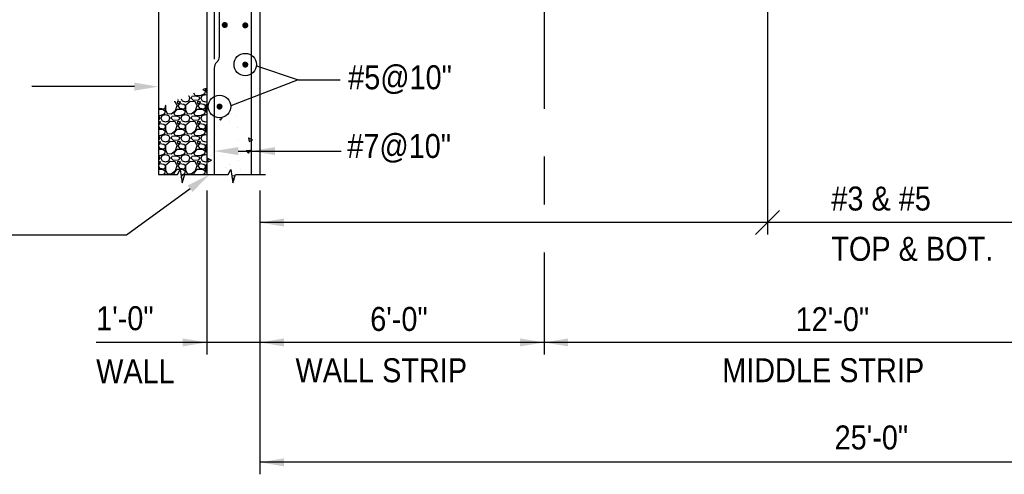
# Model space of a CAD drawing. Extents: x -485 to 3250, y 147 to 2833.
# Tile 2 of 34: x -65 to 428, y 462 to 690. Entities that reach past the tile are written whole.
import ezdxf

# ---------------------------------------------------------------- set-up
doc = ezdxf.new("R2010")
doc.units = 0
doc.header["$LTSCALE"] = 96
doc.header["$MEASUREMENT"] = 0
doc.linetypes.add('CENTER', pattern=[2, 1.25, -0.25, 0.25, -0.25])
doc.layers.get('0').update_dxf_attribs({"color": 2, "linetype": 'CONTINUOUS'})
for name, color, linetype in [('101', 1, 'CONTINUOUS'), ('102', 2, 'CONTINUOUS'), ('103', 2, 'CONTINUOUS'), ('104', 4, 'CONTINUOUS'), ('105', 5, 'CONTINUOUS'), ('TEXT', 2, 'CONTINUOUS')]:
    doc.layers.add(name, color=color, linetype=linetype)
doc.styles.add('SX-FRAC', font='SX-FRAC.shx', dxfattribs={"width": 0.9, "height": 1.322835})

# ---------------------------------------------------------------- blocks, each defined once
blk = doc.blocks.new('*X20')
at = {"color": 0}
for p, q in [((647.19, 569.41), (647.76, 568.72)), ((647.76, 568.72), (648.55, 569.86)), ((652.45, 568.28), (652.45, 568.28)), ((655.75, 570.41), (655.75, 570.41)), ((656.2, 565.06), (656.2, 565.06)), ((641.23, 558.36), (641.23, 558.36)), ((642.22, 558.63), (642.22, 558.63)), ((645.13, 561.48), (645.13, 561.48)), ((656.53, 558.4), (656.53, 558.4)), ((661.67, 559.9), (663.01, 559.31)), ((661.67, 559.9), (662.01, 558.13)), ((662.02, 558.13), (663.01, 558.63)), ((663.01, 559.31), (663.73, 558.99)), ((663.01, 558.63), (663.73, 558.99)), ((665.06, 558.86), (665.06, 558.86)), ((642.58, 555.62), (642.58, 555.62)), ((657.74, 552.05), (657.74, 552.05)), ((660.49, 553.55), (662.73, 553.75)), ((660.49, 553.55), (661.65, 552.18)), ((661.65, 552.18), (662.73, 553.75)), ((662.54, 553.79), (662.54, 553.79)), ((667.05, 553.26), (667.05, 553.26)), ((641.13, 549.68), (643.18, 548.76)), ((641.13, 549.68), (641.47, 547.91)), ((641.47, 547.91), (643.18, 548.76)), ((642.64, 548.89), (642.64, 548.89)), ((642.86, 551.03), (642.86, 551.03)), ((648.59, 551), (648.59, 551)), ((656.71, 548.38), (656.71, 548.38)), ((650.42, 545.25), (650.42, 545.25)), ((652.08, 546.55), (652.08, 546.55)), ((657.68, 544.03), (657.68, 544.03)), ((653.38, 540.94), (655.1, 540.97)), ((653.53, 539.87), (654.36, 538.75)), ((653.7, 539.23), (653.7, 539.23)), ((654.36, 538.74), (654.37, 538.76))]:
    blk.add_line(p, q, dxfattribs=at)
blk = doc.blocks.new('*X34')
at = {"color": 0}
for p, q in [((594.2, 562.5), (594.23, 562.54)), ((594.91, 561.3), (594.21, 562.5)), ((599.5, 562.2), (597.4, 561.1)), ((598.4, 561.4), (600, 561.9)), ((598.66, 564.47), (599.9, 563.61)), ((599.26, 564.73), (599.5, 564.7)), ((599.5, 564.7), (599.6, 564.88)), ((599.9, 563.6), (599.5, 562.2)), ((599.99, 564.21), (600.64, 562.67)), ((600.04, 565.07), (600, 564.2)), ((600, 561.9), (600.64, 561.66)), ((584.8, 558.2), (584.36, 558.23)), ((585.91, 556.4), (584.81, 558.2)), ((586.5, 558.4), (585.8, 558.1)), ((585.8, 558.1), (586.2, 557.1)), ((586.3, 559), (586.08, 558.98)), ((586.2, 557.1), (587.7, 558)), ((587.2, 557.2), (586.2, 556.2)), ((586.42, 559.13), (586.3, 559)), ((587.7, 558), (586.5, 558.4)), ((589.2, 556.9), (587.2, 557.2)), ((587.81, 559.74), (588.3, 558.6)), ((588.3, 558.6), (590, 558.1)), ((590, 558.1), (591.7, 558.6)), ((592.4, 558.4), (590.1, 556.3)), ((591.49, 561.34), (591.6, 561.3)), ((591.6, 561.3), (592.2, 560)), ((591.7, 558.6), (592.2, 560)), ((594.8, 558.2), (592.4, 558.4)), ((592.9, 560), (593.2, 560.8)), ((594, 558.81), (592.9, 560.01)), ((595.1, 561), (593.2, 560.8)), ((596.3, 559), (594, 558.8)), ((595.91, 556.4), (594.81, 558.2)), ((597.4, 561.11), (594.9, 561.31)), ((597.1, 560.5), (595.1, 561)), ((596.5, 558.4), (595.8, 558.1)), ((595.8, 558.1), (596.2, 557.1)), ((596.2, 557.1), (597.7, 558)), ((597.2, 557.2), (596.2, 556.2)), ((597.2, 560), (596.3, 559)), ((597.7, 558), (596.5, 558.4)), ((597.2, 560), (597.1, 560.5)), ((599.2, 556.9), (597.2, 557.2)), ((597.7, 560), (598.3, 558.6)), ((597.8, 560), (598.4, 561.4)), ((598.3, 558.6), (600, 558.1)), ((600, 558.1), (600.64, 558.29)), ((576.49, 554.5), (578.6, 554.5)), ((576.99, 555.02), (577, 555)), ((577, 555), (579.5, 554.7)), ((579.5, 552.2), (577.4, 551.1)), ((578.6, 554.51), (579.9, 553.61)), ((579.5, 554.7), (580, 555.6)), ((579.9, 553.6), (579.5, 552.2)), ((580.01, 556.19), (579.9, 556.29)), ((579.99, 554.21), (580.79, 552.31)), ((580.1, 556.3), (580, 554.2)), ((580, 555.6), (580, 556.2)), ((580.26, 556.45), (580.1, 556.3)), ((580.8, 552.3), (582.9, 552.2)), ((582.9, 552.2), (585.1, 553.9)), ((584.2, 552.5), (586, 554.5)), ((584.91, 551.3), (584.21, 552.5)), ((585.1, 553.9), (585.9, 556.4)), ((586, 554.5), (588.6, 554.5)), ((586.2, 556.2), (587, 555)), ((587, 555), (589.5, 554.7)), ((589.5, 552.2), (587.4, 551.1)), ((588.6, 554.51), (589.9, 553.61)), ((590.01, 556.19), (589.21, 556.89)), ((589.5, 554.7), (590, 555.6)), ((589.9, 553.6), (589.5, 552.2)), ((589.99, 554.21), (590.79, 552.31)), ((590.1, 556.3), (590, 554.2)), ((590, 555.6), (590, 556.2)), ((590.8, 552.3), (592.9, 552.2)), ((592.9, 552.2), (595.1, 553.9)), ((594.2, 552.5), (596, 554.5)), ((594.91, 551.3), (594.21, 552.5)), ((595.1, 553.9), (595.9, 556.4)), ((596, 554.5), (598.6, 554.5)), ((596.2, 556.2), (597, 555)), ((597, 555), (599.5, 554.7)), ((599.5, 552.2), (597.4, 551.1)), ((598.6, 554.51), (599.9, 553.61)), ((600.01, 556.19), (599.21, 556.89)), ((599.5, 554.7), (600, 555.6)), ((599.9, 553.6), (599.5, 552.2)), ((599.99, 554.21), (600.64, 552.67)), ((600.1, 556.3), (600, 554.2)), ((600, 555.6), (600, 556.2)), ((600.64, 556.79), (600.1, 556.3)), ((577.4, 551.11), (576.49, 551.18)), ((577.1, 550.5), (576.49, 550.65)), ((577.2, 550), (576.49, 549.21)), ((576.5, 548.4), (576.49, 548.4)), ((576.49, 547.28), (577.7, 548)), ((577.2, 547.2), (576.49, 546.49)), ((577.7, 548), (576.5, 548.4)), ((577.2, 550), (577.1, 550.5)), ((579.2, 546.9), (577.2, 547.2)), ((577.7, 550), (578.3, 548.6)), ((577.8, 550), (578.4, 551.4)), ((578.3, 548.6), (580, 548.1)), ((578.4, 551.4), (580, 551.9)), ((580, 551.9), (581.6, 551.3)), ((580, 548.1), (581.7, 548.6)), ((582.4, 548.4), (580.1, 546.3)), ((581.6, 551.3), (582.2, 550)), ((581.7, 548.6), (582.2, 550)), ((584.8, 548.2), (582.4, 548.4)), ((582.9, 550), (583.2, 550.8)), ((584, 548.81), (582.9, 550.01)), ((585.1, 551), (583.2, 550.8)), ((586.3, 549), (584, 548.8)), ((585.91, 546.4), (584.81, 548.2)), ((587.4, 551.11), (584.9, 551.31)), ((587.1, 550.5), (585.1, 551)), ((586.5, 548.4), (585.8, 548.1)), ((585.8, 548.1), (586.2, 547.1)), ((586.2, 547.1), (587.7, 548)), ((587.2, 547.2), (586.2, 546.2)), ((587.2, 550), (586.3, 549)), ((587.7, 548), (586.5, 548.4)), ((587.2, 550), (587.1, 550.5)), ((589.2, 546.9), (587.2, 547.2)), ((587.7, 550), (588.3, 548.6)), ((587.8, 550), (588.4, 551.4)), ((588.3, 548.6), (590, 548.1)), ((588.4, 551.4), (590, 551.9)), ((590, 551.9), (591.6, 551.3)), ((590, 548.1), (591.7, 548.6)), ((592.4, 548.4), (590.1, 546.3)), ((591.6, 551.3), (592.2, 550)), ((591.7, 548.6), (592.2, 550)), ((594.8, 548.2), (592.4, 548.4)), ((592.9, 550), (593.2, 550.8)), ((594, 548.81), (592.9, 550.01)), ((595.1, 551), (593.2, 550.8)), ((596.3, 549), (594, 548.8)), ((595.91, 546.4), (594.81, 548.2)), ((597.4, 551.11), (594.9, 551.31)), ((597.1, 550.5), (595.1, 551)), ((596.5, 548.4), (595.8, 548.1)), ((595.8, 548.1), (596.2, 547.1)), ((596.2, 547.1), (597.7, 548)), ((597.2, 547.2), (596.2, 546.2)), ((597.2, 550), (596.3, 549)), ((597.7, 548), (596.5, 548.4)), ((597.2, 550), (597.1, 550.5)), ((599.2, 546.9), (597.2, 547.2)), ((597.7, 550), (598.3, 548.6)), ((597.8, 550), (598.4, 551.4)), ((598.3, 548.6), (600, 548.1)), ((598.4, 551.4), (600, 551.9)), ((600, 551.9), (600.64, 551.66)), ((600, 548.1), (600.64, 548.29)), ((576.49, 545.76), (577, 545)), ((576.49, 544.5), (578.6, 544.5)), ((577, 545), (579.5, 544.7)), ((579.5, 542.2), (577.4, 541.1)), ((578.6, 544.51), (579.9, 543.61)), ((580.01, 546.19), (579.21, 546.89)), ((579.5, 544.7), (580, 545.6)), ((579.9, 543.6), (579.5, 542.2)), ((579.99, 544.21), (580.79, 542.31)), ((580.1, 546.3), (580, 544.2)), ((580, 545.6), (580, 546.2)), ((580.8, 542.3), (582.9, 542.2)), ((582.9, 542.2), (585.1, 543.9)), ((584.2, 542.5), (586, 544.5)), ((584.91, 541.3), (584.21, 542.5)), ((585.1, 543.9), (585.9, 546.4)), ((586, 544.5), (588.6, 544.5)), ((586.2, 546.2), (587, 545)), ((587, 545), (589.5, 544.7)), ((589.5, 542.2), (587.4, 541.1)), ((588.6, 544.51), (589.9, 543.61)), ((590.01, 546.19), (589.21, 546.89)), ((589.5, 544.7), (590, 545.6)), ((589.9, 543.6), (589.5, 542.2)), ((589.99, 544.21), (590.79, 542.31)), ((590.1, 546.3), (590, 544.2)), ((590, 545.6), (590, 546.2)), ((590.8, 542.3), (592.9, 542.2)), ((592.9, 542.2), (595.1, 543.9)), ((594.2, 542.5), (596, 544.5)), ((594.91, 541.3), (594.21, 542.5)), ((595.1, 543.9), (595.9, 546.4)), ((596, 544.5), (598.6, 544.5)), ((596.2, 546.2), (597, 545)), ((597, 545), (599.5, 544.7)), ((599.5, 542.2), (597.4, 541.1)), ((598.6, 544.51), (599.9, 543.61)), ((600.01, 546.19), (599.21, 546.89)), ((599.5, 544.7), (600, 545.6)), ((599.9, 543.6), (599.5, 542.2)), ((599.99, 544.21), (600.64, 542.67)), ((600.1, 546.3), (600, 544.2)), ((600, 545.6), (600, 546.2)), ((600.64, 546.79), (600.1, 546.3)), ((577.4, 541.11), (576.49, 541.18)), ((577.1, 540.5), (576.49, 540.65)), ((577.2, 540), (576.49, 539.21)), ((576.5, 538.4), (576.49, 538.4)), ((576.49, 537.28), (577.7, 538)), ((577.2, 537.2), (576.49, 536.49)), ((577.7, 538), (576.5, 538.4)), ((577.2, 540), (577.1, 540.5)), ((579.2, 536.9), (577.2, 537.2)), ((577.7, 540), (578.3, 538.6)), ((577.8, 540), (578.4, 541.4)), ((578.3, 538.6), (580, 538.1)), ((578.4, 541.4), (580, 541.9)), ((580, 541.9), (581.6, 541.3)), ((580, 538.1), (581.7, 538.6)), ((582.4, 538.4), (580.1, 536.3)), ((581.6, 541.3), (582.2, 540)), ((581.7, 538.6), (582.2, 540)), ((584.8, 538.2), (582.4, 538.4)), ((582.9, 540), (583.2, 540.8)), ((584, 538.81), (582.9, 540.01)), ((585.1, 541), (583.2, 540.8)), ((586.3, 539), (584, 538.8)), ((585.91, 536.4), (584.81, 538.2)), ((587.4, 541.11), (584.9, 541.31)), ((587.1, 540.5), (585.1, 541)), ((586.5, 538.4), (585.8, 538.1)), ((585.8, 538.1), (586.2, 537.1)), ((586.2, 537.1), (587.7, 538)), ((587.2, 537.2), (586.2, 536.2)), ((587.2, 540), (586.3, 539)), ((587.7, 538), (586.5, 538.4)), ((587.2, 540), (587.1, 540.5)), ((589.2, 536.9), (587.2, 537.2)), ((587.7, 540), (588.3, 538.6)), ((587.8, 540), (588.4, 541.4)), ((588.3, 538.6), (590, 538.1)), ((588.4, 541.4), (590, 541.9)), ((590, 541.9), (591.6, 541.3)), ((590, 538.1), (591.7, 538.6)), ((592.4, 538.4), (590.1, 536.3)), ((591.6, 541.3), (592.2, 540)), ((591.7, 538.6), (592.2, 540)), ((594.8, 538.2), (592.4, 538.4)), ((592.9, 540), (593.2, 540.8)), ((594, 538.81), (592.9, 540.01)), ((595.1, 541), (593.2, 540.8)), ((596.3, 539), (594, 538.8)), ((595.91, 536.4), (594.81, 538.2)), ((597.4, 541.11), (594.9, 541.31)), ((597.1, 540.5), (595.1, 541)), ((596.5, 538.4), (595.8, 538.1)), ((595.8, 538.1), (596.2, 537.1)), ((596.2, 537.1), (597.7, 538)), ((597.2, 537.2), (596.2, 536.2)), ((597.2, 540), (596.3, 539)), ((597.7, 538), (596.5, 538.4)), ((597.2, 540), (597.1, 540.5)), ((599.2, 536.9), (597.2, 537.2)), ((597.7, 540), (598.3, 538.6)), ((597.8, 540), (598.4, 541.4)), ((598.3, 538.6), (600, 538.1)), ((598.4, 541.4), (600, 541.9)), ((600, 541.9), (600.64, 541.66)), ((600, 538.1), (600.64, 538.29)), ((576.49, 535.76), (577, 535)), ((576.49, 534.5), (578.6, 534.5)), ((577, 535), (579.5, 534.7)), ((578.6, 534.51), (579.9, 533.61)), ((580.01, 536.19), (579.21, 536.89)), ((579.5, 534.7), (580, 535.6)), ((579.9, 533.6), (579.5, 532.2)), ((579.99, 534.21), (580.79, 532.31)), ((580.1, 536.3), (580, 534.2)), ((580, 535.6), (580, 536.2)), ((580.8, 532.3), (582.9, 532.2)), ((582.9, 532.2), (585.1, 533.9)), ((584.2, 532.5), (586, 534.5)), ((584.91, 531.3), (584.21, 532.5)), ((585.1, 533.9), (585.9, 536.4)), ((586, 534.5), (588.6, 534.5)), ((586.2, 536.2), (587, 535)), ((587, 535), (589.5, 534.7)), ((588.6, 534.51), (589.9, 533.61)), ((590.01, 536.19), (589.21, 536.89)), ((589.5, 534.7), (590, 535.6)), ((589.9, 533.6), (589.5, 532.2)), ((589.99, 534.21), (590.79, 532.31)), ((590.1, 536.3), (590, 534.2)), ((590, 535.6), (590, 536.2)), ((590.8, 532.3), (592.9, 532.2)), ((592.9, 532.2), (595.1, 533.9)), ((594.2, 532.5), (596, 534.5)), ((594.91, 531.3), (594.21, 532.5)), ((595.1, 533.9), (595.9, 536.4)), ((596, 534.5), (598.6, 534.5)), ((596.2, 536.2), (597, 535)), ((597, 535), (599.5, 534.7)), ((598.6, 534.51), (599.9, 533.61)), ((600.01, 536.19), (599.21, 536.89)), ((599.5, 534.7), (600, 535.6)), ((599.9, 533.6), (599.5, 532.2)), ((599.99, 534.21), (600.64, 532.67)), ((600.1, 536.3), (600, 534.2)), ((600, 535.6), (600, 536.2)), ((600.64, 536.79), (600.1, 536.3)), ((577.4, 531.11), (576.49, 531.18)), ((577.1, 530.5), (576.49, 530.65)), ((577.2, 530), (576.49, 529.21)), ((576.5, 528.4), (576.49, 528.4)), ((576.49, 527.28), (577.7, 528)), ((577.7, 528), (576.5, 528.4)), ((577.2, 530), (577.1, 530.5)), ((579.5, 532.2), (577.4, 531.1)), ((577.7, 530), (578.3, 528.6)), ((577.8, 530), (578.4, 531.4)), ((578.3, 528.6), (580, 528.1)), ((578.4, 531.4), (580, 531.9)), ((580, 531.9), (581.6, 531.3)), ((580, 528.1), (581.7, 528.6)), ((582.4, 528.4), (580.1, 526.3)), ((581.6, 531.3), (582.2, 530)), ((581.7, 528.6), (582.2, 530)), ((584.8, 528.2), (582.4, 528.4)), ((582.9, 530), (583.2, 530.8)), ((584, 528.81), (582.9, 530.01)), ((585.1, 531), (583.2, 530.8)), ((586.3, 529), (584, 528.8)), ((585.91, 526.4), (584.81, 528.2)), ((587.4, 531.11), (584.9, 531.31)), ((587.1, 530.5), (585.1, 531)), ((586.5, 528.4), (585.8, 528.1)), ((585.8, 528.1), (586.2, 527.1)), ((586.2, 527.1), (587.7, 528)), ((587.2, 530), (586.3, 529)), ((587.7, 528), (586.5, 528.4)), ((587.2, 530), (587.1, 530.5)), ((589.5, 532.2), (587.4, 531.1)), ((587.7, 530), (588.3, 528.6)), ((587.8, 530), (588.4, 531.4)), ((588.3, 528.6), (590, 528.1)), ((588.4, 531.4), (590, 531.9)), ((590, 531.9), (591.6, 531.3)), ((590, 528.1), (591.7, 528.6)), ((592.4, 528.4), (590.1, 526.3)), ((591.6, 531.3), (592.2, 530)), ((591.7, 528.6), (592.2, 530)), ((594.8, 528.2), (592.4, 528.4)), ((592.9, 530), (593.2, 530.8)), ((594, 528.81), (592.9, 530.01)), ((595.1, 531), (593.2, 530.8)), ((596.3, 529), (594, 528.8)), ((595.91, 526.4), (594.81, 528.2)), ((597.4, 531.11), (594.9, 531.31)), ((597.1, 530.5), (595.1, 531)), ((596.5, 528.4), (595.8, 528.1)), ((595.8, 528.1), (596.2, 527.1)), ((596.2, 527.1), (597.7, 528)), ((597.2, 530), (596.3, 529)), ((597.7, 528), (596.5, 528.4)), ((597.2, 530), (597.1, 530.5)), ((599.5, 532.2), (597.4, 531.1)), ((597.7, 530), (598.3, 528.6)), ((597.8, 530), (598.4, 531.4)), ((598.3, 528.6), (600, 528.1)), ((598.4, 531.4), (600, 531.9)), ((600, 531.9), (600.64, 531.66)), ((600, 528.1), (600.64, 528.29)), ((577.2, 527.2), (576.49, 526.49)), ((576.49, 525.76), (577, 525)), ((576.49, 524.5), (578.6, 524.5)), ((577, 525), (579.5, 524.7)), ((579.2, 526.9), (577.2, 527.2)), ((578.6, 524.51), (579.9, 523.61)), ((580.01, 526.19), (579.21, 526.89)), ((579.5, 524.7), (580, 525.6)), ((579.9, 523.6), (579.5, 522.2)), ((579.99, 524.21), (580.79, 522.31)), ((580.1, 526.3), (580, 524.2)), ((580, 525.6), (580, 526.2)), ((582.9, 522.2), (585.1, 523.9)), ((584.2, 522.5), (586, 524.5)), ((584.62, 521.78), (584.21, 522.5)), ((585.1, 523.9), (585.9, 526.4)), ((586, 524.5), (588.6, 524.5)), ((587.2, 527.2), (586.2, 526.2)), ((586.2, 526.2), (587, 525)), ((587, 525), (589.5, 524.7)), ((589.2, 526.9), (587.2, 527.2)), ((588.6, 524.51), (589.9, 523.61)), ((590.01, 526.19), (589.21, 526.89)), ((589.5, 524.7), (590, 525.6)), ((589.9, 523.6), (589.5, 522.2)), ((589.99, 524.21), (590.79, 522.31)), ((590.1, 526.3), (590, 524.2)), ((590, 525.6), (590, 526.2)), ((592.9, 522.2), (595.1, 523.9)), ((594.2, 522.5), (596, 524.5)), ((594.62, 521.78), (594.21, 522.5)), ((595.1, 523.9), (595.9, 526.4)), ((596, 524.5), (598.6, 524.5)), ((597.2, 527.2), (596.2, 526.2)), ((596.2, 526.2), (597, 525)), ((597, 525), (599.5, 524.7)), ((599.2, 526.9), (597.2, 527.2)), ((598.6, 524.51), (599.9, 523.61)), ((600.01, 526.19), (599.21, 526.89)), ((599.5, 524.7), (600, 525.6)), ((599.9, 523.6), (599.5, 522.2)), ((599.99, 524.21), (600.64, 522.67)), ((600.1, 526.3), (600, 524.2)), ((600, 525.6), (600, 526.2)), ((600.64, 526.79), (600.1, 526.3)), ((579.5, 522.2), (578.71, 521.78)), ((579.63, 521.78), (580, 521.9)), ((580, 521.9), (580.31, 521.78)), ((580.8, 522.3), (582.9, 522.2)), ((589.5, 522.2), (587.81, 521.31)), ((587.94, 520.34), (588.4, 521.4)), ((588.13, 518.98), (588.3, 518.6)), ((588.3, 518.6), (588.64, 518.5)), ((588.4, 521.4), (590, 521.9)), ((590, 521.9), (590.31, 521.78)), ((590.8, 522.3), (592.9, 522.2)), ((599.5, 522.2), (598.71, 521.78)), ((599.63, 521.78), (600, 521.9)), ((600, 521.9), (600.31, 521.78))]:
    blk.add_line(p, q, dxfattribs=at)

msp = doc.modelspace()

# ---------------------------------------------------------------- linework, layer by layer
at = {"layer": '101', "linetype": 'CENTER'}
msp.add_line((197.20372, 765.35325), (197.20372, 522.38453), dxfattribs=at)
at = {"layer": '101'}
for p, q in [((309.07023, 762.22601), (309.07023, 582.38453)), ((53.23902, 666.7575), (74.07525, 659.84907)), ((-7.81515, 656.39226), (-59.13207, 656.39226)), ((74.07525, 659.84907), (40.37202, 646.78515)), ((74.07525, 659.84907), (95.18332, 659.84907)), ((44.10938, 624.13613), (95.5934, 624.13613)), ((20.05349, 605.2877), (-11.72865, 581.97843)), ((28.3358, 604.33422), (28.3358, 522.38453)), ((54.99505, 604.33422), (54.99505, 462.38453)), ((315.07023, 594.38453), (303.07023, 582.38453)), ((1259.84523, 588.38453), (54.99505, 588.38453)), ((-11.72865, 581.97843), (-98.85062, 581.97843)), ((656.07165, 528.38453), (-27.0133, 528.38453)), ((656.07165, 468.38453), (54.99505, 468.38453))]:
    msp.add_line(p, q, dxfattribs=at)
for centre in [(47.64397, 667.41598), (34.75089, 646.40969)]:
    msp.add_circle(centre, 5.63366, dxfattribs=at)
for points in [[(-7.81515, 658.39226), (-7.81515, 654.39226), (4.18485, 656.39226)], [(44.10938, 622.13613), (44.10938, 626.13613), (32.10938, 624.13613)], [(62.53705, 622.13613), (62.53705, 626.13613), (50.53705, 624.13613)], [(18.87069, 606.90045), (21.2363, 603.67494), (29.73001, 612.38453)], [(66.99505, 586.38453), (66.99505, 590.38453), (54.99505, 588.38453)], [(16.3358, 530.38453), (16.3358, 526.38453), (28.3358, 528.38453)], [(66.99505, 526.38453), (66.99505, 530.38453), (54.99505, 528.38453)], [(185.20372, 526.38453), (185.20372, 530.38453), (197.20372, 528.38453)], [(209.20372, 526.38453), (209.20372, 530.38453), (197.20372, 528.38453)], [(66.99505, 466.38453), (66.99505, 470.38453), (54.99505, 468.38453)]]:
    msp.add_solid(points, dxfattribs=at)
at = {"layer": '102'}
for points in [[(4.18485, 793.17849), (4.18485, 612.38453)], [(4.18485, 612.38453), (13.76117, 612.38453), (15.08193, 614.90025), (16.02532, 608.17069), (17.40897, 612.38453), (28.3358, 612.38453)], [(28.3358, 612.38453), (39.15341, 612.38453)], [(39.15341, 612.38453), (40.47416, 614.90025), (41.41756, 608.17069), (42.80121, 612.38453)], [(42.80121, 612.38453), (54.99505, 612.38453)], [(54.99505, 612.38453), (57.83265, 612.38453)]]:
    msp.add_lwpolyline(points, dxfattribs=at)
at = {"layer": '103'}
msp.add_lwpolyline([(54.99505, 735.17009), (54.99505, 612.38453)], dxfattribs=at)
at = {"layer": '104', "color": 4}
for points in [[(197.20372, 787.08937), (141.8711, 784.50171, 0.120570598), (140.03409, 783.96627), (137.13971, 782.2952, -0.120570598), (135.3027, 781.75976), (35.95896, 777.74142, 0.401490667), (32.10938, 773.72009), (32.10938, 670.05749)], [(76.26049, 776.16451), (54.38664, 775.20948, 0.401490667), (50.53705, 771.18815), (50.53705, 612.38453)], [(34.56221, 772.13296), (34.56221, 671.48768, -0.203215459), (33.3358, 668.59477, 0.203215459), (32.10938, 665.70186), (32.10938, 612.38453)]]:
    msp.add_lwpolyline(points, format="xyb", dxfattribs=at)
at = {"layer": '104', "const_width": 1.50943}
for points in [[(36.63768, 687.2273, 1), (38.14712, 687.2273, 1)], [(46.88926, 687.03862, 1), (48.39869, 687.03862, 1)], [(46.88926, 667.41598, 1), (48.39869, 667.41598, 1)], [(33.99617, 646.40969, 1), (35.50561, 646.40969, 1)]]:
    msp.add_lwpolyline(points, format="xyb", close=True, dxfattribs=at)
at = {"layer": '105'}
msp.add_lwpolyline([(28.3358, 782.22151), (28.3358, 612.38453)], dxfattribs=at)

# ---------------------------------------------------------------- block references
at = {"layer": '101'}
for name, p in [('*X34', (-572.30655, 90.60006)), ('*X20', (-612.47331, 70.87115))]:
    msp.add_blockref(name, p, dxfattribs=at)

# ---------------------------------------------------------------- texts
at = {"layer": 'TEXT', "color": 2, "style": 'SX-FRAC', "width": 0.9}
for s, p in [('#5@10"', (99.14333, 655.06861)), ('#7@10"', (98.7193, 620.69119)), ('#3 & #5 ', (340.99571, 594.38453)), ('TOP & BOT.', (340.99571, 569.22266)), ('1\'-0"', (-26.9936, 534.49315)), ('6\'-0"', (110.19043, 534.12539)), ('12\'-0"', (323.13364, 534.02425)), ('WALL', (-26.9936, 507.95162)), ('WALL STRIP', (72.79223, 508.43638)), ('MIDDLE STRIP', (286.355, 508.48403)), ('25\'-0"', (342.6305, 474.82806))]:
    msp.add_text(s, height=12, dxfattribs=at).set_placement(p)

doc.saveas('drawing.dxf')
